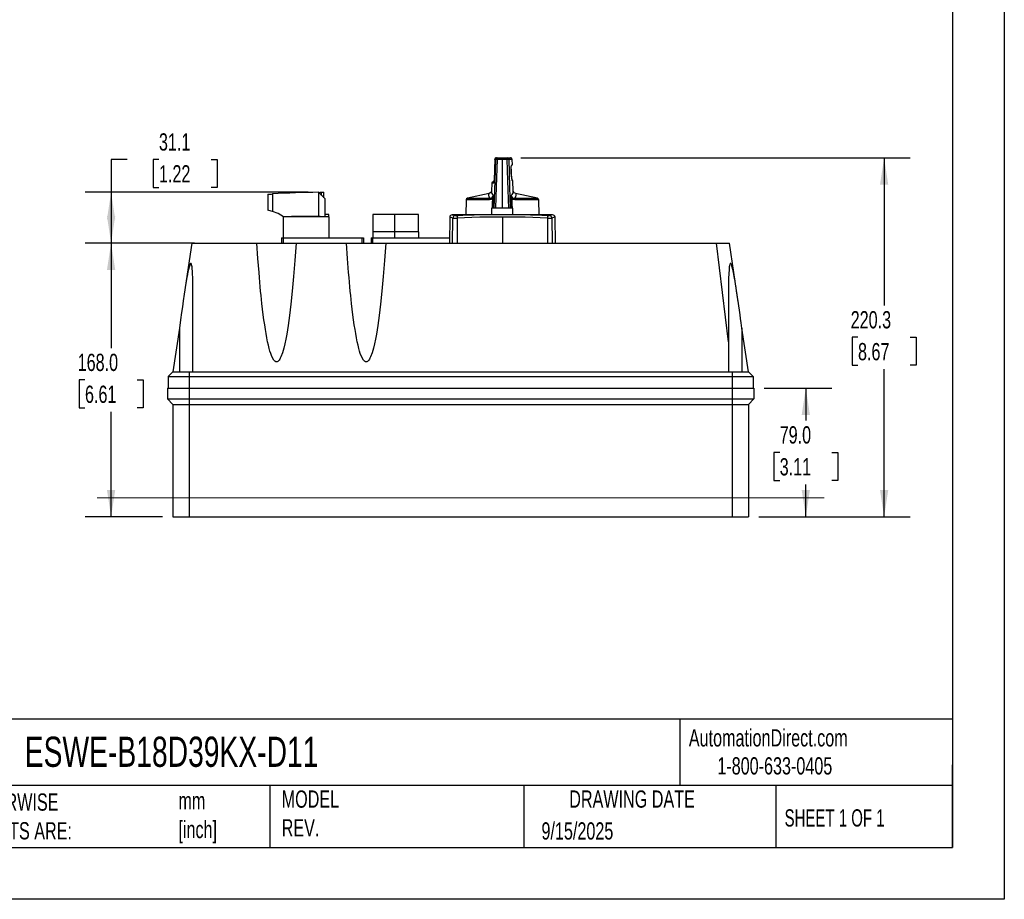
# Model space of a CAD drawing. Header units: millimetres. Extents: x 0 to 1397, y 0 to 1080.
# Tile 3 of 5: x 793 to 1397, y 0 to 540. Entities that reach past the tile are written whole.
import ezdxf

# ---------------------------------------------------------------- set-up
doc = ezdxf.new("R2010")
doc.units = ezdxf.units.MM
doc.header["$LTSCALE"] = 5
doc.linetypes.add('CENTERX2', pattern=[20.32, 12.7, -2.54, 2.54, -2.54])
doc.layers.add('DIMENSIONS', color=140, linetype='Continuous', lineweight=25)
doc.layers.add('TEXT', color=140, linetype='Continuous', lineweight=25)
doc.styles.add('SLDTEXTSTYLE0', font='TXT', dxfattribs={"width": 0.7})
doc.styles.add('SLDTEXTSTYLE1', font='TXT', dxfattribs={"width": 0.65})
doc.dimstyles.new('SLDDIMSTYLE1', dxfattribs={"dimtxt": 10.790039, "dimasz": 16.51, "dimexe": 0, "dimexo": 0.0625, "dimgap": 2.69751, "dimtad": 0, "dimtih": 1, "dimtoh": 1, "dimdec": 1, "dimrnd": 1e-09, "dimzin": 4, "dimdsep": 46, "dimtxsty": 'SLDTEXTSTYLE0', "dimsah": 1, "dimcen": 0.09, "dimadec": 0, "dimazin": 1, "dimtfac": 1, "dimtdec": 1, "dimtofl": 0, "dimtmove": 0, "dimatfit": 3, "dimfxl": 0, "dimfrac": 2, "dimtolj": 1, "dimtzin": 12, "dimarcsym": 0})
doc.dimstyles.new('SLDDIMSTYLE4', dxfattribs={"dimtxt": 10.790039, "dimasz": 16.51, "dimexe": 0, "dimexo": 0.0625, "dimgap": 2.69751, "dimtad": 0, "dimtih": 1, "dimtoh": 1, "dimdec": 1, "dimrnd": 1e-09, "dimzin": 12, "dimdsep": 46, "dimtxsty": 'SLDTEXTSTYLE0', "dimsah": 1, "dimcen": 0.09, "dimadec": 0, "dimazin": 3, "dimtfac": 1, "dimtdec": 1, "dimtofl": 0, "dimtmove": 0, "dimatfit": 3, "dimfxl": 0, "dimfrac": 2, "dimtolj": 1, "dimtzin": 12, "dimarcsym": 0})

# ---------------------------------------------------------------- blocks, each defined once
blk = doc.blocks.new('_D_6')
at = {"layer": 'DIMENSIONS'}
for p, q in [((1100.43, 455.02), (1339.16, 455.02)), ((1323.28, 455.02), (1323.28, 364.43)), ((1307.25, 344.87), (1303.63, 344.87)), ((1303.63, 344.87), (1303.63, 327.72)), ((1339.31, 344.87), (1342.94, 344.87)), ((1342.94, 344.87), (1342.94, 327.72)), ((1303.63, 327.72), (1307.25, 327.72)), ((1342.94, 327.72), (1339.31, 327.72)), ((1323.28, 234.72), (1323.28, 325.3)), ((1246.33, 234.72), (1339.16, 234.72))]:
    blk.add_line(p, q, dxfattribs=at)
for points in [[(1323.28, 455.02), (1320.74, 438.51), (1325.82, 438.51)], [(1323.28, 234.72), (1325.82, 251.23), (1320.74, 251.23)]]:
    blk.add_solid(points, dxfattribs=at)
at = {"layer": 'DIMENSIONS', "char_height": 10.583, "attachment_point": 1, "style": 'SLDTEXTSTYLE0'}
for s, insert in [('220.3', (1302.76, 360.93)), ('8.67', (1307.25, 341.36))]:
    blk.add_mtext(s, dxfattribs=dict(at, insert=insert))
blk = doc.blocks.new('_D_7')
at = {"layer": 'DIMENSIONS'}
for p, q in [((900.13, 402.72), (833.14, 402.72)), ((849.02, 402.72), (849.02, 338.28)), ((832.99, 318.72), (829.36, 318.72)), ((829.36, 318.72), (829.36, 301.57)), ((865.05, 318.72), (868.67, 318.72)), ((868.67, 318.72), (868.67, 301.57)), ((829.36, 301.57), (832.99, 301.57)), ((849.02, 234.72), (849.02, 299.15)), ((868.67, 301.57), (865.05, 301.57)), ((880.63, 234.72), (833.14, 234.72))]:
    blk.add_line(p, q, dxfattribs=at)
for points in [[(849.02, 402.72), (846.48, 386.21), (851.56, 386.21)], [(849.02, 234.72), (851.56, 251.23), (846.48, 251.23)]]:
    blk.add_solid(points, dxfattribs=at)
at = {"layer": 'DIMENSIONS', "char_height": 10.583, "attachment_point": 1, "style": 'SLDTEXTSTYLE0'}
for s, insert in [('168.0', (828.5, 334.78)), ('6.61', (832.99, 315.21))]:
    blk.add_mtext(s, dxfattribs=dict(at, insert=insert))
blk = doc.blocks.new('_D_8')
at = {"layer": 'DIMENSIONS'}
for p, q in [((1249.63, 313.72), (1291.11, 313.72)), ((1275.23, 313.72), (1275.23, 293.78)), ((1259.2, 274.22), (1255.58, 274.22)), ((1255.58, 274.22), (1255.58, 257.07)), ((1291.26, 274.22), (1294.89, 274.22)), ((1294.89, 274.22), (1294.89, 257.07)), ((1255.58, 257.07), (1259.2, 257.07)), ((1275.23, 234.72), (1275.23, 254.65)), ((1294.89, 257.07), (1291.26, 257.07)), ((1246.33, 234.72), (1291.11, 234.72))]:
    blk.add_line(p, q, dxfattribs=at)
for points in [[(1275.23, 313.72), (1272.69, 297.21), (1277.77, 297.21)], [(1275.23, 234.72), (1277.77, 251.23), (1272.69, 251.23)]]:
    blk.add_solid(points, dxfattribs=at)
at = {"layer": 'DIMENSIONS', "char_height": 10.583, "attachment_point": 1, "style": 'SLDTEXTSTYLE0'}
for s, insert in [('79.0', (1259.2, 290.28)), ('3.11', (1259.2, 270.71))]:
    blk.add_mtext(s, dxfattribs=dict(at, insert=insert))
blk = doc.blocks.new('_D_9')
at = {"layer": 'DIMENSIONS'}
for p, q in [((858.92, 453.98), (849.02, 453.98)), ((849.02, 453.98), (849.02, 433.83)), ((878.37, 453.98), (874.75, 453.98)), ((874.75, 453.98), (874.75, 436.83)), ((910.43, 453.98), (914.06, 453.98)), ((914.06, 453.98), (914.06, 436.83)), ((874.75, 436.83), (878.37, 436.83)), ((914.06, 436.83), (910.43, 436.83)), ((969.88, 433.83), (833.14, 433.83)), ((849.02, 433.83), (849.02, 402.72)), ((900.13, 402.72), (833.14, 402.72))]:
    blk.add_line(p, q, dxfattribs=at)
for points in [[(849.02, 433.83), (846.48, 417.32), (851.56, 417.32)], [(849.02, 402.72), (851.56, 419.23), (846.48, 419.23)]]:
    blk.add_solid(points, dxfattribs=at)
at = {"layer": 'DIMENSIONS', "char_height": 10.583, "attachment_point": 1, "style": 'SLDTEXTSTYLE0'}
for s, insert in [('31.1', (878.37, 470.04)), ('1.22', (878.37, 450.48))]:
    blk.add_mtext(s, dxfattribs=dict(at, insert=insert))

msp = doc.modelspace()

# ---------------------------------------------------------------- linework, layer by layer
at = {"color": 7, "linetype": 'Continuous'}
for p, q in [((1397.01, 1079.51), (1397.01, 0.01)), ((1397.01, 0.01), (0.01, 0.01))]:
    msp.add_line(p, q, dxfattribs=at)
for p, q in [((1084.45, 454.19), (1084, 441.35)), ((1084.47, 454.19), (1084.01, 441.35)), ((1084.46, 454.19), (1084.46, 454.05)), ((1084.47, 454.05), (1084.48, 454.19)), ((1084.96, 454.05), (1084.47, 454.05)), ((1085.37, 455.02), (1085.94, 455.02)), ((1088.96, 454.05), (1085.81, 454.05)), ((1085.94, 455.02), (1091.99, 455.02)), ((1088.96, 454.05), (1088.95, 424.02)), ((1092.1, 454.05), (1088.96, 454.05)), ((1091.99, 455.02), (1093.95, 455.02)), ((1095.09, 454.05), (1092.97, 454.05)), ((1094.08, 455.02), (1093.95, 455.02)), ((1095.21, 450.73), (1095.09, 454.05)), ((1094.85, 450.72), (1095.19, 450.73)), ((1084.01, 441.35), (1084, 441.04)), ((1082.51, 439.35), (1082.34, 434.52)), ((1083.62, 439.35), (1082.51, 439.35)), ((1083.51, 440.32), (1083.99, 440.32)), ((1095.55, 440.83), (1095.19, 440.84)), ((1095.77, 434.61), (1095.55, 440.83)), ((945.13, 432.64), (945.13, 422.84)), ((948.01, 432.84), (948.01, 422.13)), ((976.23, 433.83), (980.13, 429.94)), ((976.23, 433.83), (976.23, 418.97)), ((977.09, 432.97), (977.09, 433.84)), ((978.09, 431.98), (978.09, 433.84)), ((978.75, 433.84), (979.62, 433.84)), ((979.62, 430.44), (979.62, 433.84)), ((980.13, 429.94), (980.13, 418.84)), ((1066.82, 429.23), (1066.58, 420.02)), ((1081.23, 429.23), (1066.82, 429.23)), ((1080.97, 433.02), (1067.61, 430.18)), ((1067.61, 430.18), (1081.51, 430.18)), ((1080.9, 432.96), (1080.92, 432.99)), ((1082.35, 434.52), (1082.35, 434.49)), ((1096.46, 430.18), (1110.55, 430.18)), ((1111.34, 429.23), (1096.74, 429.23)), ((1110.55, 430.18), (1097.19, 433.02)), ((1097.24, 432.99), (1097.26, 432.96)), ((1111.58, 420.02), (1111.34, 429.23)), ((1082.48, 424.02), (1082.48, 420.02)), ((1082.97, 424.02), (1082.48, 424.02)), ((1083.33, 424.02), (1082.97, 424.02)), ((1084.08, 424.02), (1083.33, 424.02)), ((1084.91, 424.02), (1084.08, 424.02)), ((1088.95, 424.02), (1084.91, 424.02)), ((1093, 424.02), (1088.95, 424.02)), ((1093.84, 424.02), (1093, 424.02)), ((1094.63, 424.02), (1093.84, 424.02)), ((1094.99, 424.02), (1094.63, 424.02)), ((1095.48, 424.02), (1094.99, 424.02)), ((954.68, 418.84), (954.68, 405.84)), ((982.68, 418.84), (954.79, 418.84)), ((977.33, 418.97), (959.6, 418.97)), ((982.68, 420.19), (980.13, 420.19)), ((982.68, 418.84), (982.68, 420.19)), ((982.68, 418.84), (982.68, 405.84)), ((1009.68, 420.19), (1009.68, 409.54)), ((1022.89, 420.19), (1009.68, 420.19)), ((1022.89, 420.19), (1022.89, 409.54)), ((1037.68, 420.19), (1022.89, 420.19)), ((1037.68, 409.54), (1037.68, 420.19)), ((1056.8, 418.54), (1056.53, 402.72)), ((1058.48, 402.72), (1058.75, 418.05)), ((1089.1, 420.02), (1059.08, 420.02)), ((1061.33, 418.05), (1061.3, 402.72)), ((1118.79, 420.02), (1089.1, 420.02)), ((1089.1, 418.54), (1089.1, 402.72)), ((1116.9, 402.72), (1116.86, 418.05)), ((1118.79, 420.02), (1119.08, 420.02)), ((1119.45, 418.05), (1119.71, 402.72)), ((1121.63, 402.72), (1121.36, 418.55)), ((953.48, 405.84), (953.48, 402.72)), ((953.48, 405.84), (954.48, 405.84)), ((954.48, 405.84), (954.48, 402.72)), ((954.48, 405.84), (1002.83, 405.84)), ((954.58, 409.54), (954.58, 405.84)), ((954.68, 409.54), (954.58, 409.54)), ((982.78, 409.54), (982.68, 409.54)), ((982.78, 405.84), (982.78, 409.54)), ((1002.83, 405.84), (1002.83, 402.72)), ((1002.83, 405.84), (1003.83, 405.84)), ((1003.83, 405.84), (1003.83, 402.72)), ((1008.48, 405.84), (1008.48, 402.72)), ((1008.48, 405.84), (1009.48, 405.84)), ((1009.48, 405.84), (1009.48, 402.72)), ((1009.48, 405.84), (1056.58, 405.84)), ((1009.58, 409.54), (1009.58, 405.84)), ((1022.88, 409.54), (1009.58, 409.54)), ((1022.88, 409.54), (1022.88, 405.84)), ((1037.78, 409.54), (1022.88, 409.54)), ((1037.78, 405.84), (1037.78, 409.54)), ((898.48, 402.72), (893.92, 371.42)), ((898.48, 402.72), (906.48, 402.72)), ((906.48, 402.72), (938.48, 402.72)), ((938.48, 402.72), (962.48, 402.72)), ((962.48, 402.72), (993.48, 402.72)), ((993.48, 402.72), (1017.48, 402.72)), ((1017.48, 402.72), (1220.48, 402.72)), ((1227.78, 342.01), (1220.48, 402.72)), ((1220.48, 402.72), (1228.48, 402.72)), ((1233.72, 366.7), (1228.48, 402.72)), ((899.18, 323.72), (899.18, 373.79)), ((1227.78, 373.79), (1227.78, 342.01)), ((890.88, 350.51), (886.98, 323.72)), ((890.88, 350.51), (890.88, 323.72)), ((1239.98, 323.72), (1236.08, 350.51)), ((1236.08, 350.51), (1236.08, 323.72)), ((1227.78, 342.01), (1227.78, 323.72)), ((886.98, 323.72), (883.98, 320.72)), ((883.98, 320.72), (896.98, 320.72)), ((883.98, 320.72), (883.98, 313.72)), ((888.37, 323.72), (891.95, 323.72)), ((896.98, 323.72), (899.18, 323.72)), ((896.98, 323.72), (896.98, 320.72)), ((896.98, 320.72), (1229.98, 320.72)), ((896.98, 320.72), (896.98, 313.72)), ((899.18, 323.72), (1227.78, 323.72)), ((1227.78, 323.72), (1229.98, 323.72)), ((1229.98, 323.72), (1229.98, 320.72)), ((1229.98, 320.72), (1242.98, 320.72)), ((1229.98, 320.72), (1229.98, 313.72)), ((1235.05, 323.72), (1238.61, 323.72)), ((1239.98, 323.72), (1242.98, 320.72)), ((1242.98, 320.72), (1242.98, 313.72)), ((883.68, 313.72), (883.68, 307.02)), ((883.68, 313.72), (896.98, 313.72)), ((896.98, 313.72), (896.98, 307.02)), ((896.98, 313.72), (1229.98, 313.72)), ((1229.98, 313.72), (1243.28, 313.72)), ((1229.98, 313.72), (1229.98, 307.02)), ((1243.28, 313.72), (1243.28, 307.02)), ((883.68, 307.02), (896.98, 307.02)), ((883.68, 307.02), (886.98, 303.72)), ((886.98, 303.72), (896.98, 303.72)), ((886.98, 303.72), (886.98, 234.72)), ((896.98, 307.02), (1229.98, 307.02)), ((896.98, 307.02), (896.98, 303.72)), ((896.98, 303.72), (1229.98, 303.72)), ((896.98, 303.72), (896.98, 234.72)), ((1229.98, 307.02), (1243.28, 307.02)), ((1229.98, 307.02), (1229.98, 303.72)), ((1229.98, 303.72), (1239.98, 303.72)), ((1229.98, 303.72), (1229.98, 234.72)), ((1243.28, 307.02), (1239.98, 303.72)), ((1239.98, 303.72), (1239.98, 234.72)), ((886.98, 234.72), (896.98, 234.72)), ((896.98, 234.72), (1229.98, 234.72)), ((1229.98, 234.72), (1239.98, 234.72))]:
    msp.add_line(p, q)
at = {"color": 7, "linetype": 'Continuous', "lineweight": 18}
msp.add_line((1286.43, 246.38), (840.53, 246.38), dxfattribs=at)
at = {"flags": 128}
for points in [[(1084.47, 454.05), (1084.22, 446.94), (1084.02, 441.35)], [(1084.08, 424.02), (1084.57, 440.84), (1084.96, 454.05)], [(1085.81, 454.05), (1085.31, 437.23), (1084.91, 424.02)], [(1093, 424.02), (1092.5, 440.84), (1092.1, 454.05)], [(1092.97, 454.05), (1093.45, 437.23), (1093.84, 424.02)], [(1093.95, 455.02), (1093.98, 455.02), (1094.01, 455.02)], [(1095.19, 440.84), (1095, 441.22), (1094.78, 442.28), (1094.59, 443.88), (1094.47, 445.77), (1094.46, 447.66), (1094.54, 449.27), (1094.68, 450.34), (1094.85, 450.72)], [(1084.01, 441.35), (1084.01, 441.35), (1084.02, 441.35)], [(1083.92, 440.32), (1083.96, 440.67), (1083.98, 440.91)], [(945.13, 432.64), (945.13, 432.64), (945.19, 432.64), (945.36, 432.66), (945.64, 432.68), (946, 432.7), (946.45, 432.73), (946.94, 432.77), (947.47, 432.8), (948.01, 432.84)], [(976.23, 433.83), (976.23, 433.83), (976.23, 433.83)], [(977.09, 433.84), (977.65, 433.84), (978.09, 433.84)], [(978.09, 433.84), (978.42, 433.84), (978.75, 433.84)], [(1081.51, 430.18), (1080.97, 431.12), (1080.7, 431.99), (1080.71, 432.7), (1080.9, 432.96)], [(1082.34, 434.5), (1082.01, 433.69), (1080.9, 433.01)], [(1083.16, 429.88), (1082.24, 429.39), (1081.23, 429.23)], [(1082.97, 424.02), (1083.08, 427.3), (1083.16, 429.88)], [(1083.16, 429.88), (1083.35, 430.87), (1083.43, 431.95)], [(1083.52, 429.87), (1083.41, 426.59), (1083.33, 424.02)], [(1094.63, 424.02), (1094.52, 427.3), (1094.44, 429.87)], [(1094.54, 431.95), (1094.61, 430.87), (1094.8, 429.88)], [(1094.8, 429.88), (1094.9, 426.6), (1094.99, 424.02)], [(1096.74, 429.23), (1095.72, 429.39), (1094.8, 429.88)], [(1097.26, 433.01), (1096.21, 433.59), (1095.77, 434.63)], [(1097.26, 432.96), (1097.41, 432.71), (1097.37, 432), (1097.05, 431.12), (1096.46, 430.18)], [(1082.48, 424.02), (1082.48, 421.78), (1082.48, 420.02)], [(1095.48, 420.02), (1095.48, 422.26), (1095.48, 424.02)], [(954.79, 418.84), (951.52, 420.75), (948.01, 422.13)], [(1058.75, 418.05), (1057.69, 418.41), (1057.04, 418.53), (1056.8, 418.54), (1056.81, 418.54)], [(1058.29, 420.02), (1058.29, 420.02), (1058.5, 420), (1059.09, 419.89), (1060.13, 419.51)], [(1089.1, 418.54), (1084.13, 418.54), (1079.58, 418.53), (1075.19, 418.49), (1070.43, 418.41), (1065.85, 418.27), (1061.33, 418.05)], [(1116.86, 418.05), (1112.34, 418.27), (1107.76, 418.41), (1103, 418.49), (1098.62, 418.53), (1094.08, 418.54), (1089.1, 418.54)], [(1121.31, 418.54), (1121.34, 418.54), (1121.06, 418.52), (1120.42, 418.39), (1119.45, 418.05)], [(962.48, 402.72), (961.76, 391.96), (961, 382.11), (960.19, 373.19), (959.36, 365.19), (958.95, 361.66), (958.54, 358.32), (958.11, 355.17), (957.69, 352.21), (957.25, 349.44), (956.82, 346.86), (956.23, 343.73), (955.61, 340.8), (954.99, 338.23), (954.17, 335.4), (953.23, 332.89), (952.84, 332.07), (952.45, 331.38), (952.06, 330.81), (951.67, 330.37), (951.27, 330.05), (950.88, 329.86), (950.48, 329.8), (950.09, 329.86), (949.46, 330.22), (948.84, 330.89), (947.6, 333.19), (946.92, 334.99), (946.47, 336.43), (946.02, 338.04), (945.53, 339.99), (945.05, 342.16), (944.57, 344.55), (944.1, 347.14), (943.66, 349.74), (943.23, 352.53), (942.8, 355.51), (942.38, 358.68), (941.96, 362.04), (941.55, 365.59), (941.29, 368.03), (941.03, 370.57), (940.77, 373.19), (940.51, 375.91), (940.26, 378.72), (940.01, 381.62), (939.76, 384.61), (939.1, 393.32), (938.48, 402.72)], [(1017.48, 402.72), (1016.76, 391.96), (1016, 382.11), (1015.19, 373.19), (1014.36, 365.19), (1013.95, 361.66), (1013.54, 358.32), (1013.11, 355.17), (1012.69, 352.21), (1012.25, 349.44), (1011.82, 346.86), (1011.23, 343.73), (1010.61, 340.8), (1009.99, 338.23), (1009.17, 335.4), (1008.23, 332.89), (1007.84, 332.07), (1007.45, 331.38), (1007.06, 330.81), (1006.67, 330.37), (1006.27, 330.05), (1005.88, 329.86), (1005.48, 329.8), (1005.09, 329.86), (1004.46, 330.22), (1003.84, 330.89), (1002.6, 333.19), (1001.92, 334.99), (1001.47, 336.43), (1001.02, 338.04), (1000.53, 339.99), (1000.05, 342.16), (999.57, 344.55), (999.1, 347.14), (998.66, 349.74), (998.23, 352.53), (997.8, 355.51), (997.38, 358.68), (996.96, 362.04), (996.55, 365.59), (996.29, 368.03), (996.03, 370.57), (995.77, 373.19), (995.51, 375.91), (995.26, 378.72), (995.01, 381.62), (994.76, 384.61), (994.1, 393.32), (993.48, 402.72)], [(899.18, 373.79), (899.18, 375.75), (899.16, 377.57), (899.14, 379.27), (899.08, 381.48), (899.01, 383.57), (898.91, 385.38), (898.79, 386.9), (898.65, 388.14), (898.55, 388.8), (898.43, 389.34), (898.31, 389.76), (898.13, 390.12), (898.04, 390.21), (897.94, 390.25), (897.83, 390.23), (897.73, 390.15), (897.61, 390.02), (897.5, 389.83), (897.02, 388.58), (896.48, 386.5), (896.18, 385.08), (895.86, 383.43), (895.51, 381.53), (895.15, 379.39), (894.54, 375.53), (893.91, 371.34), (893.33, 367.34), (892.77, 363.52), (892.26, 360), (891.63, 355.66), (890.88, 350.51)], [(1236.08, 350.51), (1235.6, 353.79), (1235.23, 356.39), (1234.89, 358.71), (1234.48, 361.54), (1234.1, 364.12), (1233.68, 367), (1233.36, 369.23), (1233.07, 371.19), (1232.78, 373.19), (1232.44, 375.45), (1232.11, 377.53), (1231.81, 379.42), (1231.56, 380.88), (1231.33, 382.23), (1231.1, 383.47), (1230.88, 384.61), (1230.67, 385.63), (1230.47, 386.55), (1229.93, 388.62), (1229.76, 389.13), (1229.6, 389.54), (1229.45, 389.85), (1229.22, 390.16), (1229.11, 390.23), (1229.01, 390.25), (1228.91, 390.2), (1228.82, 390.1), (1228.73, 389.94), (1228.64, 389.73), (1228.52, 389.31), (1228.41, 388.76), (1228.3, 388.1), (1228.12, 386.29), (1227.97, 383.93), (1227.86, 381.02), (1227.82, 378.85), (1227.79, 376.44), (1227.78, 373.79)], [(886.98, 323.72), (887.33, 323.73), (888.37, 323.72)], [(886.98, 323.72), (887.33, 323.72), (888.37, 323.72)], [(891.95, 323.72), (894.36, 323.74), (896.98, 323.72)], [(891.95, 323.72), (894.37, 323.72), (896.49, 323.72), (896.98, 323.72)], [(1229.98, 323.72), (1232.6, 323.74), (1235.05, 323.72)], [(1229.98, 323.72), (1232.61, 323.72), (1235.05, 323.72)]]:
    msp.add_lwpolyline(points, dxfattribs=at)
for centre, radius, start, end in [((1085.37, 454.12), 0.9, 89.69343, 184.18223), ((1085.32, 454.17), 0.845, 87.64267, 175.3433), ((1085.95, 454.03), 0.99, 90.53967, 178.58043), ((1085.39, 443.81), 10.25, 87.6111, 92.3889), ((1087.81, 454.29), 2.01, 158.57579, 186.61933), ((1089.96, 454.29), 2.15, 353.80986, 19.90755), ((1091.98, 454.03), 0.989, 1.3632, 89.40678), ((1092.54, 443.6), 10.46, 87.63882, 92.36118), ((1094.07, 454.2), 0.816, 86.75614, 94.28996), ((1094.09, 454.02), 1, 2, 90), ((1123.2, 446.71), 28.76, 177.34515, 190.42537), ((1094.35, 450.71), 0.501, 312.54604, 2.03198), ((1080.8, 440.95), 3.25, 330.51454, 7.1017), ((1094.69, 440.82), 0.5, 1.94742, 50.76194), ((1095.05, 440.81), 0.5, 1.99969, 87.99969), ((1095.09, 440.82), 0.46, 1.38322, 25.85024), ((1083.51, 439.32), 1, 90, 178), ((1084.63, 439.32), 1.01, 140.1458, 178.06798), ((978.75, -37.59), 471.43, 90.30619, 93.73825), ((1067.82, 429.21), 1, 102, 178.5), ((1082.5, 429.38), 1.28, 140.80375, 186.49505), ((1081.65, 431.95), 1.78, 265.27695, 359.78714), ((1086.68, 434.82), 4.34, 184.3943, 221.49858), ((1083.42, 436.66), 6.79, 267.78575, 270.82606), ((1069.94, 430.33), 13.58, 358.07426, 6.84405), ((1107.27, 430.3), 12.84, 172.63857, 181.91712), ((1094.54, 436.78), 6.91, 269.17859, 272.19532), ((1092.08, 434.69), 3.68, 311.86634, 358.81126), ((1096.32, 431.96), 1.78, 180.32915, 274.80839), ((1095.45, 429.38), 1.3, 353.55849, 38.36992), ((1110.34, 429.21), 1, 1.5, 78), ((940.6, 398.25), 25.01, 72.76873, 79.5651), ((1058.3, 418.52), 1.5, 90.45053, 178.99935), ((1059.08, 320.02), 100, 90, 90.45042), ((1060.26, 418.01), 1.51, 94.97586, 178.65655), ((1060.04, 442.33), 24.32, 266.95264, 273.04736), ((1060.78, 425.64), 6.16, 263.88417, 276.11583), ((1064.58, 418.55), 3.28, 163.03666, 188.91434), ((1084.25, -73.32), 493.36, 89.43669, 92.6501), ((1094.01, -69.8), 489.84, 87.33842, 90.57462), ((1089.09, 420.02), 0.00836, 358.04285, 19.70115), ((1117.41, 425.61), 6.13, 263.86548, 276.13452), ((1113.65, 418.55), 3.26, 351.04197, 17.13864), ((1118.15, 442.23), 24.22, 266.94439, 273.05561), ((1120.23, 415.28), 4.75, 94.32565, 116.97928), ((1117.94, 418.01), 1.51, 1.34305, 85.02986), ((1119.08, 320.02), 100, 89.54917, 90), ((1119.86, 418.52), 1.5, 1.00065, 89.54947), ((1239.29, 423.98), 100.26, 269.60755, 270.39245)]:
    msp.add_arc(centre, radius, start, end)
at = {"layer": 'TEXT'}
for p, q in [((1365.25, 1047.75), (1365.25, 31.75)), ((1365.25, 110.63), (31.75, 110.63)), ((1197.88, 110.63), (1197.88, 69.85)), ((1365.25, 31.75), (1365.25, 82.55)), ((1365.25, 69.85), (31.75, 69.85)), ((946.5, 69.85), (946.5, 31.75)), ((1102.33, 69.85), (1102.33, 31.75)), ((1256.74, 69.85), (1256.74, 31.75)), ((31.75, 31.75), (1365.25, 31.75))]:
    msp.add_line(p, q, dxfattribs=at)

# ---------------------------------------------------------------- texts
at = {"layer": 'TEXT', "linetype": 'CENTERX2', "lineweight": 18}
for s, insert, char_height, attachment_point, style in [('AutomationDirect.com', (1203.47, 104.38), 10.5833, 1, 'SLDTEXTSTYLE0'), ('ESWE-B18D39KX-D11', (796.04, 99.82), 18.5208, 1, 'SLDTEXTSTYLE0'), ('1-800-633-0405', (1220.96, 87.19), 10.5833, 1, 'SLDTEXTSTYLE0'), ('MODEL ^JREV.', (953.67, 66.82), 10.5833, 1, 'SLDTEXTSTYLE0'), ('DRAWING DATE', (1168.63, 66.82), 10.5833, 2, 'SLDTEXTSTYLE0'), ('UNLESS OTHERWISE ^JSPECIFIED UNITS ARE:', (714.35, 64.98), 10.5833, 1, 'SLDTEXTSTYLE0'), ('mm^J[inch]', (890.32, 65.77), 10.583, 1, 'SLDTEXTSTYLE0'), ('SHEET 1 OF 1', (1262.21, 55.26), 10.5833, 1, 'SLDTEXTSTYLE1'), ('9/15/2025', (1113.06, 47.25), 10.583, 1, 'SLDTEXTSTYLE0')]:
    msp.add_mtext(s, dxfattribs=dict(at, insert=insert, char_height=char_height, attachment_point=attachment_point, style=style))

# ---------------------------------------------------------------- dimensions: what is measured, and where the dimension line sits
at = {"layer": 'DIMENSIONS'}
for base, p1, p2, dimstyle, picture, middle in [((849.02, 402.72), (976.23, 433.83), (906.48, 402.72), 'SLDDIMSTYLE4', '_D_9', (849.02, 453.98)), ((1323.28, 234.72), (1094.08, 455.02), (1239.98, 234.72), 'SLDDIMSTYLE4', '_D_6', (1323.28, 344.87)), ((849.02, 234.72), (906.48, 402.72), (886.98, 234.72), 'SLDDIMSTYLE1', '_D_7', (849.02, 318.72)), ((1275.23, 234.72), (1243.28, 313.72), (1239.98, 234.72), 'SLDDIMSTYLE1', '_D_8', (1275.23, 274.22))]:
    dim = msp.add_linear_dim(base=base, p1=p1, p2=p2, angle=90, dimstyle=dimstyle, dxfattribs=at)
    dim.commit()
    dim.dimension.update_dxf_attribs({"geometry": picture, "text_midpoint": middle, "dimtype": 160})

doc.saveas('drawing.dxf')
